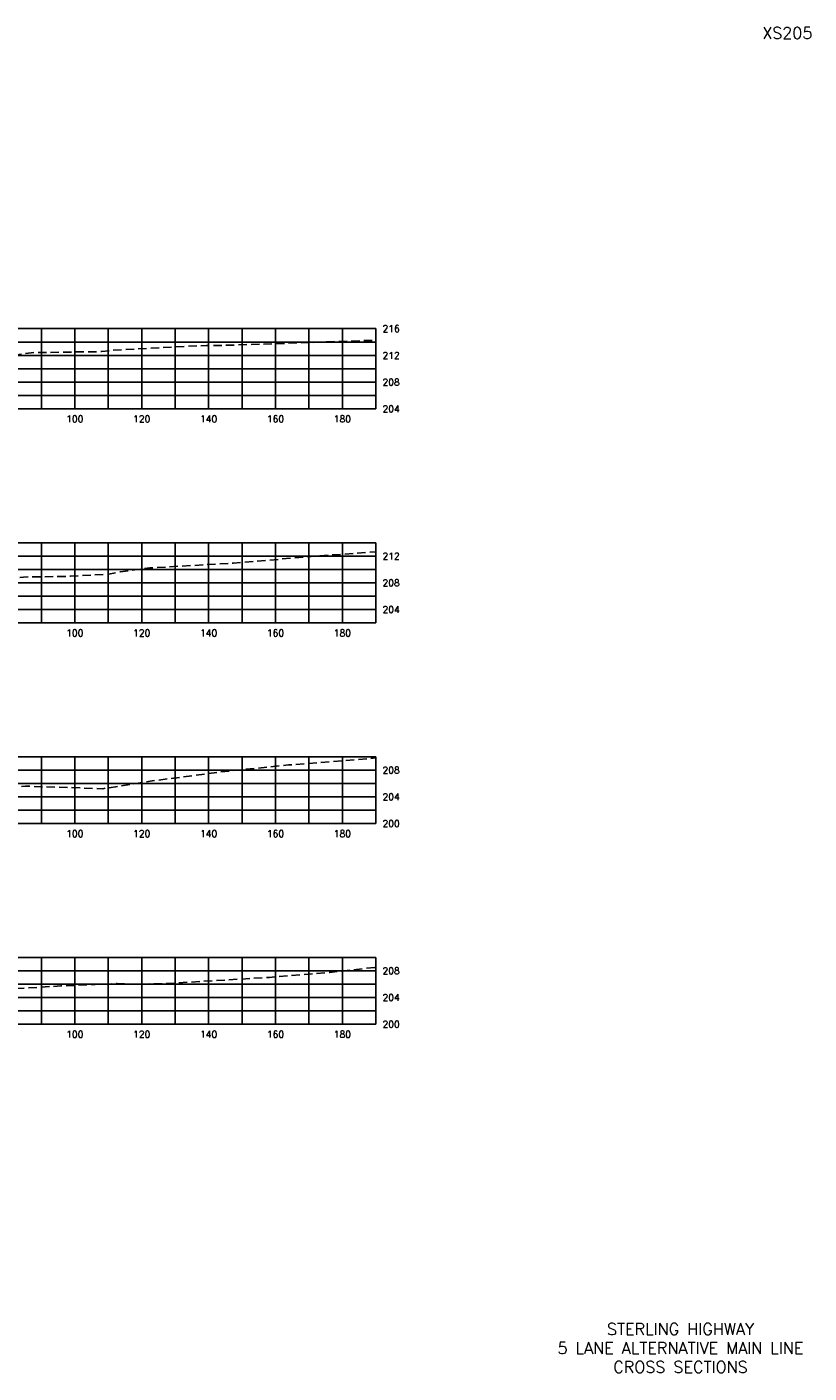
# Model space of a CAD drawing. Extents: x 1497 to 2840, y 16 to 8218.
# Tile 2 of 56: x 1876 to 2110, y 16 to 418. Entities that reach past the tile are written whole.
import ezdxf
from ezdxf.enums import TextEntityAlignment as Align

# ---------------------------------------------------------------- set-up
doc = ezdxf.new("R2010")
doc.units = 0
doc.header["$LTSCALE"] = 20
doc.header["$MEASUREMENT"] = 0
doc.linetypes.add('HIDDEN_050%', pattern=[0.1875, 0.125, -0.0625])
for name, color, linetype in [('S-AT-TXT175', 6, 'Continuous'), ('S-AT-TXT80', 1, 'Continuous'), ('XEG', 1, 'HIDDEN_050%'), ('XGRID', 251, 'Continuous'), ('XGRIDT', 2, 'Continuous'), ('XREF-BORDER', 7, 'Continuous')]:
    doc.layers.add(name, color=color, linetype=linetype)
doc.styles.add('L100', font='simplex.shx', dxfattribs={"height": 2})
doc.styles.add('L175', font='ROMANSM.shx', dxfattribs={"height": 3.5})
doc.styles.add('L80', font='ROMANSM.shx', dxfattribs={"height": 1.6})

# ---------------------------------------------------------------- blocks, each defined once
blk = doc.blocks.new('03025_00_att1')
at = {"layer": 'S-AT-TXT175', "style": 'L175'}
for tag, p in [('NUM', (32.402, 20.822)), ('LINE1', (30.64, 1.444)), ('LINE2', (30.64, 1.161)), ('LINE3', (30.64, 0.877))]:
    blk.add_attdef(tag, text='', height=0.175, dxfattribs=at).set_placement(p, align=Align.CENTER)
at = {"layer": 'S-AT-TXT80', "style": 'L80'}
for tag, p in [('DRAFTED', (2.436, 14.201)), ('PCTB', (2.094, 11.605)), ('PSCALE', (2.265, 11.605)), ('PVIEW', (2.436, 11.605))]:
    blk.add_attdef(tag, p, '', height=0.08, rotation=90, dxfattribs=at)

msp = doc.modelspace()

# ---------------------------------------------------------------- linework, layer by layer
at = {"layer": 'XEG', "flags": 128}
for points in [[(1600, 304.94), (1636.39, 305.74), (1675.28, 306.39), (1679.31, 306.38), (1680.52, 306.75), (1718.02, 310.99), (1721.37, 311.21), (1736.6, 311.97), (1739.67, 312.13), (1755.23, 313), (1755.88, 312.99), (1756.85, 312.67), (1766.32, 310.13), (1767.09, 310.19), (1769.05, 311.18), (1781.75, 316.37), (1783.47, 316.85), (1788.35, 318.54), (1789.13, 318.63), (1790, 318.75), (1791.41, 318.95), (1797.08, 318.81), (1799.26, 318.74), (1801.35, 318.66), (1811.69, 318.39), (1821.88, 318.05), (1823.9, 317.98), (1825.14, 317.93), (1831.62, 317.58), (1834.35, 317.13), (1834.98, 317), (1836.5, 316.53), (1845.25, 313.88), (1853.33, 312.37), (1855.96, 311.92), (1862.84, 317.95), (1864.54, 319.42), (1867.91, 319.61), (1877.73, 320.84), (1897.99, 321.14), (1901.25, 321.53), (1929.39, 323), (1936.17, 323.02), (1945.86, 323.38), (1980, 324.54)], [(1600, 241.79), (1612.67, 242.06), (1627.23, 242.58), (1662.63, 243.8), (1664.83, 243.78), (1673.45, 243.76), (1674.77, 243.82), (1686.72, 244.35), (1702.53, 245.24), (1719.15, 247.46), (1731.51, 248.85), (1742.46, 249.32), (1751.34, 249.84), (1758.29, 248.05), (1763.3, 246.77), (1772.03, 249.65), (1778.43, 251.99), (1781.53, 253.19), (1785.57, 254.58), (1786.98, 254.8), (1789.1, 255.23), (1790, 255.2), (1793.31, 255.09), (1796.79, 254.98), (1803.62, 254.65), (1809.14, 254.42), (1815.93, 254.07), (1821.45, 253.82), (1824.9, 253.63), (1829.06, 253.4), (1831.04, 253.12), (1832.89, 252.87), (1837.34, 251.7), (1841.84, 250.63), (1847.24, 249.45), (1852.17, 248.56), (1856.64, 250.09), (1859.86, 252.84), (1866.72, 252.99), (1874.66, 253.74), (1888.68, 253.95), (1900.12, 254.6), (1903.6, 255.32), (1912.45, 256.46), (1937.47, 257.89), (1962.41, 260.02), (1980, 261.25)], [(1600, 181.84), (1604.89, 182.08), (1633.77, 183.61), (1644.38, 184.06), (1669.12, 184.86), (1684, 185.23), (1700.58, 185.8), (1709.93, 186.2), (1721.49, 186.83), (1734, 188.31), (1737.43, 188.42), (1748.87, 188.14), (1752.63, 187.95), (1761.38, 186.65), (1763.37, 186.94), (1767.64, 189.15), (1769.21, 190.16), (1772.61, 191.77), (1774.67, 193.7), (1777.98, 194.25), (1778.91, 194.41), (1781.1, 194.51), (1783.76, 194.47), (1787.74, 194.41), (1790, 194.37), (1792.13, 194.34), (1794.3, 194.27), (1797.19, 194.14), (1806.87, 193.71), (1816.29, 193.41), (1819.14, 193.3), (1825.75, 192.88), (1826.83, 192.81), (1830.6, 192.08), (1831.11, 191.97), (1832.21, 191.74), (1836.67, 190.33), (1843.05, 188.24), (1844.96, 187.79), (1849.1, 187.49), (1855.41, 188.99), (1856.2, 189.26), (1868.3, 190.74), (1873.28, 191.08), (1875.29, 191.23), (1876.39, 191.17), (1876.82, 191.15), (1891.97, 190.66), (1898.38, 190.45), (1913.15, 192.76), (1933.55, 195.46), (1953.84, 197.53), (1980, 199.63)], [(1600, 120.68), (1616.45, 121.33), (1645.74, 121.37), (1661.88, 122.05), (1689.8, 123.37), (1693.23, 123.53), (1697.89, 123.66), (1727.88, 124.33), (1728.6, 124.36), (1744.99, 125.09), (1745.05, 125.09), (1749.3, 124.68), (1759.35, 123.72), (1759.39, 123.71), (1759.45, 123.73), (1767.85, 126.16), (1770.89, 127.05), (1770.91, 127.05), (1782.59, 130.79), (1782.65, 130.8), (1785.68, 131.49), (1790, 131.36), (1792.98, 131.27), (1793.13, 131.27), (1793.35, 131.26), (1805.7, 130.67), (1817.86, 130.28), (1817.96, 130.27), (1818.33, 130.26), (1827.94, 129.96), (1834.45, 130.13), (1840.52, 130.13), (1846.19, 129.95), (1850.51, 130.19), (1855.2, 130.33), (1864.19, 130.55), (1871.05, 130.6), (1885.82, 131.46), (1896.05, 131.9), (1902.68, 132.19), (1907.58, 131.97), (1916.23, 132.12), (1948.18, 134.02), (1966.19, 135.52), (1980, 137.05)]]:
    msp.add_lwpolyline(points, dxfattribs=at)
at = {"layer": 'XGRID'}
for p, q in [((1600, 328), (1980, 328)), ((1880, 304), (1880, 328)), ((1890, 304), (1890, 328)), ((1900, 304), (1900, 328)), ((1910, 304), (1910, 328)), ((1920, 304), (1920, 328)), ((1930, 304), (1930, 328)), ((1940, 304), (1940, 328)), ((1950, 304), (1950, 328)), ((1960, 304), (1960, 328)), ((1970, 304), (1970, 328)), ((1980, 304), (1980, 328)), ((1600, 324), (1980, 324)), ((1600, 320), (1980, 320)), ((1600, 316), (1980, 316)), ((1600, 312), (1980, 312)), ((1600, 308), (1980, 308)), ((1600, 304), (1980, 304)), ((1600, 264), (1980, 264)), ((1880, 240), (1880, 264)), ((1890, 240), (1890, 264)), ((1900, 240), (1900, 264)), ((1910, 240), (1910, 264)), ((1920, 240), (1920, 264)), ((1930, 240), (1930, 264)), ((1940, 240), (1940, 264)), ((1950, 240), (1950, 264)), ((1960, 240), (1960, 264)), ((1970, 240), (1970, 264)), ((1980, 240), (1980, 264)), ((1600, 260), (1980, 260)), ((1600, 256), (1980, 256)), ((1600, 252), (1980, 252)), ((1600, 248), (1980, 248)), ((1600, 244), (1980, 244)), ((1600, 240), (1980, 240)), ((1600, 200), (1980, 200)), ((1880, 180), (1880, 200)), ((1890, 180), (1890, 200)), ((1900, 180), (1900, 200)), ((1910, 180), (1910, 200)), ((1920, 180), (1920, 200)), ((1930, 180), (1930, 200)), ((1940, 180), (1940, 200)), ((1950, 180), (1950, 200)), ((1960, 180), (1960, 200)), ((1970, 180), (1970, 200)), ((1980, 180), (1980, 200)), ((1600, 196), (1980, 196)), ((1600, 192), (1980, 192)), ((1600, 188), (1980, 188)), ((1600, 184), (1980, 184)), ((1600, 180), (1980, 180)), ((1600, 140), (1980, 140)), ((1880, 120), (1880, 140)), ((1890, 120), (1890, 140)), ((1900, 120), (1900, 140)), ((1910, 120), (1910, 140)), ((1920, 120), (1920, 140)), ((1930, 120), (1930, 140)), ((1940, 120), (1940, 140)), ((1950, 120), (1950, 140)), ((1960, 120), (1960, 140)), ((1970, 120), (1970, 140)), ((1980, 120), (1980, 140)), ((1600, 136), (1980, 136)), ((1600, 132), (1980, 132)), ((1600, 128), (1980, 128)), ((1600, 124), (1980, 124)), ((1600, 120), (1980, 120))]:
    msp.add_line(p, q, dxfattribs=at)

# ---------------------------------------------------------------- block references
at = {"layer": 'XREF-BORDER'}
ref = msp.add_blockref('03025_00_att1', (1456.45, -1.77), dxfattribs=dict(at, xscale=20, yscale=20, zscale=20))
ref.add_attrib('LINE1', 'STERLING HIGHWAY', dxfattribs={"layer": 'S-AT-TXT175', "height": 3.5, "style": 'L175'}).set_placement((2071.07, 27.1), align=Align.CENTER)
ref.add_attrib('LINE2', '5 LANE ALTERNATIVE MAIN LINE', dxfattribs={"layer": 'S-AT-TXT175', "height": 3.5, "style": 'L175'}).set_placement((2071.07, 21.44), align=Align.CENTER)
ref.add_attrib('LINE3', 'CROSS SECTIONS', dxfattribs={"layer": 'S-AT-TXT175', "height": 3.5, "style": 'L175'}).set_placement((2071.07, 15.77), align=Align.CENTER)
ref.add_attrib('NUM', 'XS205', dxfattribs={"layer": 'S-AT-TXT175', "height": 3.5, "style": 'L175'}).set_placement((2103, 414.66), align=Align.CENTER)

# ---------------------------------------------------------------- texts
at = {"layer": 'XGRIDT', "style": 'L100'}
for s, p in [('216', (1982, 328)), ('212', (1982, 320)), ('208', (1982, 312)), ('204', (1982, 304)), ('212', (1982, 260)), ('208', (1982, 252)), ('204', (1982, 244)), ('208', (1982, 196)), ('204', (1982, 188)), ('200', (1982, 180)), ('208', (1982, 136)), ('204', (1982, 128)), ('200', (1982, 120))]:
    msp.add_text(s, height=2, dxfattribs=at).set_placement(p, align=Align.MIDDLE_LEFT)
for s, p in [('100', (1890, 302)), ('120', (1910, 302)), ('140', (1930, 302)), ('160', (1950, 302)), ('180', (1970, 302)), ('100', (1890, 238)), ('120', (1910, 238)), ('140', (1930, 238)), ('160', (1950, 238)), ('180', (1970, 238)), ('100', (1890, 178)), ('120', (1910, 178)), ('140', (1930, 178)), ('160', (1950, 178)), ('180', (1970, 178)), ('100', (1890, 118)), ('120', (1910, 118)), ('140', (1930, 118)), ('160', (1950, 118)), ('180', (1970, 118))]:
    msp.add_text(s, height=2, dxfattribs=at).set_placement(p, align=Align.TOP_CENTER)

doc.saveas('drawing.dxf')
